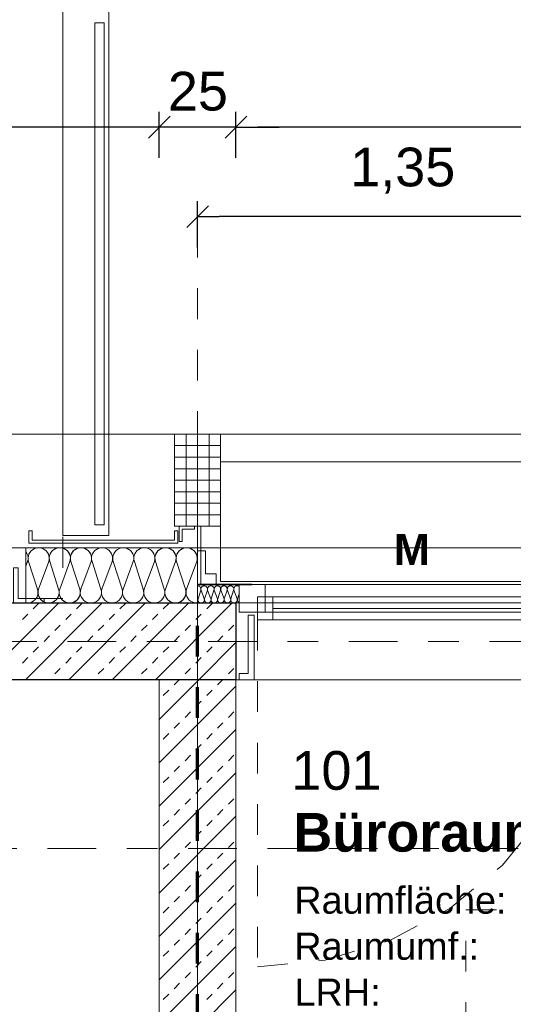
# Model space of a CAD drawing. Header units: metres. Extents: x -45.2 to 14.3, y -31.8 to 10.2.
# Tile 124 of 152: x -14.1 to -12.5, y -1.2 to 2. Entities that reach past the tile are written whole.
import ezdxf

# ---------------------------------------------------------------- set-up
doc = ezdxf.new("R2010")
doc.units = ezdxf.units.M
doc.header["$LTSCALE"] = 0.05
for name, pattern in [('Achsen 01', [5.291531, 3.175, -1.058062, 0.352704, -0.705764]), ('gestrichelt - 01', [2, 1, -1]), ('ISO-07 Punktiert', [0.889, 0.127, -0.762]), ('Raster 01', [2, 1, -1]), ('VW-01 Strichlinie kurz', [2, 1, -1])]:
    doc.linetypes.add(name, pattern=pattern)
doc.layers.get('0').update_dxf_attribs({"lineweight": 25})
for name, color, linetype, lineweight, true_color in [('013_Beton und Stahlbetonarbeiten-000 Brüstung', 7, 'Continuous', 9, 0xa6a6a6), ('014_Fassadenarbeiten-000 Aufsicht Betonfertigteile', 7, 'Continuous', 9, 0xc0c0c0), ('014_Fassadenarbeiten-330 mineralische Dämmung', 7, 'Continuous', 9, 0x666666), ('017_Stahlbauarbeiten-350 Träger Ansicht', 7, 'gestrichelt - 01', 9, 0xd9d9d9), ('030_Sonnenschutzarbeiten-Bemassung', 7, 'Continuous', 13, 0xff6633), ('031_Metallbauarbeiten-330 Aufsicht Metallbauarbeiten', 7, 'Continuous', 9, 0xa6a6a6), ('032_Metallarbeiten-Fenster', 7, 'Continuous', 13, 0x444444), ('032_Metallarbeiten-PR_Fassade', 7, 'Continuous', 13, 0x444444), ('AV1-Achsen', 1, 'Achsen 01', 18, 0xff0000), ('AV1-Bewegungsfläche', 7, 'gestrichelt - 01', 9, 0xd9d9d9), ('AV1-Raster', 7, 'Raster 01', 9, 0xa6a6a6)]:
    doc.layers.add(name, color=color, linetype=linetype, lineweight=lineweight, true_color=true_color)
for name, color, linetype, lineweight in [('013_Beton und Stahlbetonarbeiten-000 Unterzüge', 7, 'ISO-07 Punktiert', 13), ('013_Beton und Stahlbetonarbeiten-330 Außenwände', 7, 'Continuous', 25), ('013_Beton und Stahlbetonarbeiten-340 Innenwände', 7, 'Continuous', 18), ('014_Fassadenarbeiten-330 Betonfertigteile vertikal', 7, 'Continuous', 9), ('026_Fensterarbeiten-330 Brücke', 7, 'Continuous', 9), ('027_Tischlerarbeiten-330 Innenfensterbänke', 7, 'Continuous', 9), ('030_Sonnenschutzarbeiten-Kasten+Behang', 7, 'Continuous', 5), ('030_Sonnenschutzarbeiten-Motor', 7, 'Continuous', 5), ('AV1-Brandschutzkonzept-Brandschutzkonzept', 7, 'Continuous', 5), ('AV1-Schnitt Achsen', 7, 'Achsen 01', 18), ('AV1-Stempel-Raumstempel', 7, 'Continuous', 9), ('Bemaßung-Bemaßung', 7, 'Continuous', 9)]:
    doc.layers.add(name, color=color, linetype=linetype, lineweight=lineweight)
doc.styles.add('Arial', font='arial.ttf')
doc.styles.add('Arial (bold)', font='arialbd.ttf')

msp = doc.modelspace()

# ---------------------------------------------------------------- linework, layer by layer
at = {"color": 0, "linetype": 'Continuous', "lineweight": 15}
for p, q in [((-13.5896, 1.7104), (-13.6604, 1.6396)), ((-13.5896, 1.7104), (-13.6604, 1.6396)), ((-13.4104, 1.6396), (-13.3396, 1.7104)), ((-13.4104, 1.6396), (-13.3396, 1.7104)), ((-13.5354, 1.3481), (-13.4646, 1.4188))]:
    msp.add_line(p, q, dxfattribs=at)
at = {"color": 0, "linetype": 'ByBlock', "lineweight": -2}
for p, q in [((-13.625, 1.675), (-13.6957, 1.675)), ((-13.625, 1.675), (-13.6957, 1.675)), ((-13.375, 1.675), (-13.3043, 1.675)), ((-13.375, 1.675), (-13.3043, 1.675)), ((-13.5, 1.3835), (-13.4293, 1.3835))]:
    msp.add_line(p, q, dxfattribs=at)
at = {"layer": '013_Beton und Stahlbetonarbeiten-000 Brüstung'}
msp.add_lwpolyline([(-13.375, -0.125), (-13.375, 0.125), (-10.925, 0.125), (-10.925, -0.125)], close=True, dxfattribs=at)
at = {"layer": '013_Beton und Stahlbetonarbeiten-000 Unterzüge', "linetype": 'VW-01 Strichlinie kurz'}
msp.add_lwpolyline([(-13.375, -0.125), (-13.375, 0.125), (-10.925, 0.125), (-10.925, -0.125)], close=True, dxfattribs=at)
at = {"layer": '013_Beton und Stahlbetonarbeiten-330 Außenwände', "color": 251, "linetype": 'Continuous', "lineweight": 13, "true_color": 0x4c4c4c}
for p, q in [((-13.9529, 0.125), (-14.125, -0.0471)), ((-13.8115, 0.125), (-14.0615, -0.125)), ((-14.0361, 0.1061), (-14.0184, 0.1237)), ((-13.6701, 0.125), (-13.9201, -0.125)), ((-13.8946, 0.1061), (-13.877, 0.1237)), ((-13.5287, 0.125), (-13.7787, -0.125)), ((-13.7532, 0.1061), (-13.7355, 0.1237)), ((-13.3873, 0.125), (-13.6373, -0.125)), ((-13.6118, 0.1061), (-13.5941, 0.1237)), ((-13.4704, 0.1061), (-13.4527, 0.1237)), ((-14.0714, 0.0707), (-14.0537, 0.0884)), ((-13.93, 0.0707), (-13.9123, 0.0884)), ((-13.7886, 0.0707), (-13.7709, 0.0884)), ((-13.6472, 0.0707), (-13.6295, 0.0884)), ((-13.5057, 0.0707), (-13.4881, 0.0884)), ((-13.9654, 0.0354), (-13.9477, 0.053)), ((-13.8239, 0.0354), (-13.8063, 0.053)), ((-13.6825, 0.0354), (-13.6648, 0.053)), ((-13.5411, 0.0354), (-13.5234, 0.053)), ((-13.3997, 0.0354), (-13.382, 0.053)), ((-14.0007, 0), (-13.983, 0.0177)), ((-13.8593, 0), (-13.8416, 0.0177)), ((-13.7179, 0), (-13.7002, 0.0177)), ((-13.5765, 0), (-13.5588, 0.0177)), ((-13.435, 0), (-13.4174, 0.0177)), ((-14.0361, -0.0354), (-14.0184, -0.0177)), ((-13.8946, -0.0354), (-13.877, -0.0177)), ((-13.7532, -0.0354), (-13.7355, -0.0177)), ((-13.6118, -0.0354), (-13.5941, -0.0177)), ((-13.375, -0.0042), (-13.4958, -0.125)), ((-13.4704, -0.0354), (-13.4527, -0.0177)), ((-14.0714, -0.0707), (-14.0537, -0.053)), ((-13.93, -0.0707), (-13.9123, -0.053)), ((-13.7886, -0.0707), (-13.7709, -0.053)), ((-13.6472, -0.0707), (-13.6295, -0.053)), ((-13.5057, -0.0707), (-13.4881, -0.053)), ((-13.9654, -0.1061), (-13.9477, -0.0884)), ((-13.8239, -0.1061), (-13.8063, -0.0884)), ((-13.6825, -0.1061), (-13.6648, -0.0884)), ((-13.5411, -0.1061), (-13.5234, -0.0884)), ((-13.3997, -0.1061), (-13.382, -0.0884)), ((-13.9843, -0.125), (-13.983, -0.1237)), ((-13.8429, -0.125), (-13.8416, -0.1237)), ((-13.7015, -0.125), (-13.7002, -0.1237)), ((-13.56, -0.125), (-13.5588, -0.1237)), ((-13.4186, -0.125), (-13.4174, -0.1237))]:
    msp.add_line(p, q, dxfattribs=at)
at = {"layer": '013_Beton und Stahlbetonarbeiten-330 Außenwände'}
msp.add_lwpolyline([(-14.125, 0.125), (-13.375, 0.125), (-13.375, -0.125), (-14.125, -0.125)], close=True, dxfattribs=at)
at = {"layer": '013_Beton und Stahlbetonarbeiten-340 Innenwände', "color": 251, "linetype": 'Continuous', "lineweight": 13, "true_color": 0x4c4c4c}
for p, q in [((-13.4958, -0.125), (-13.625, -0.2542)), ((-13.5765, -0.1414), (-13.56, -0.125)), ((-13.435, -0.1414), (-13.4186, -0.125)), ((-13.375, -0.1456), (-13.625, -0.3956)), ((-13.6118, -0.1768), (-13.5941, -0.1591)), ((-13.4704, -0.1768), (-13.4527, -0.1591)), ((-13.5057, -0.2121), (-13.4881, -0.1945)), ((-13.5411, -0.2475), (-13.5234, -0.2298)), ((-13.3997, -0.2475), (-13.382, -0.2298)), ((-13.375, -0.287), (-13.625, -0.537)), ((-13.5765, -0.2828), (-13.5588, -0.2652)), ((-13.435, -0.2828), (-13.4174, -0.2652)), ((-13.6118, -0.3182), (-13.5941, -0.3005)), ((-13.4704, -0.3182), (-13.4527, -0.3005)), ((-13.5057, -0.3536), (-13.4881, -0.3359)), ((-13.5411, -0.3889), (-13.5234, -0.3712)), ((-13.3997, -0.3889), (-13.382, -0.3712)), ((-13.5765, -0.4243), (-13.5588, -0.4066)), ((-13.435, -0.4243), (-13.4174, -0.4066)), ((-13.375, -0.4284), (-13.625, -0.6784)), ((-13.6118, -0.4596), (-13.5941, -0.4419)), ((-13.4704, -0.4596), (-13.4527, -0.4419)), ((-13.5057, -0.495), (-13.4881, -0.4773)), ((-13.5411, -0.5303), (-13.5234, -0.5127)), ((-13.3997, -0.5303), (-13.382, -0.5127)), ((-13.375, -0.5699), (-13.625, -0.8199)), ((-13.5765, -0.5657), (-13.5588, -0.548)), ((-13.435, -0.5657), (-13.4174, -0.548)), ((-13.6118, -0.601), (-13.5941, -0.5834)), ((-13.4704, -0.601), (-13.4527, -0.5834)), ((-13.5057, -0.6364), (-13.4881, -0.6187)), ((-13.5411, -0.6718), (-13.5234, -0.6541)), ((-13.3997, -0.6718), (-13.382, -0.6541)), ((-13.5765, -0.7071), (-13.5588, -0.6894)), ((-13.435, -0.7071), (-13.4174, -0.6894)), ((-13.375, -0.7113), (-13.625, -0.9613)), ((-13.6118, -0.7425), (-13.5941, -0.7248)), ((-13.4704, -0.7425), (-13.4527, -0.7248)), ((-13.5057, -0.7778), (-13.4881, -0.7601)), ((-13.5411, -0.8132), (-13.5234, -0.7955)), ((-13.3997, -0.8132), (-13.382, -0.7955)), ((-13.5765, -0.8485), (-13.5588, -0.8309)), ((-13.435, -0.8485), (-13.4174, -0.8309)), ((-13.375, -0.8527), (-13.625, -1.1027)), ((-13.6118, -0.8839), (-13.5941, -0.8662)), ((-13.4704, -0.8839), (-13.4527, -0.8662)), ((-13.5057, -0.9192), (-13.4881, -0.9016)), ((-13.5411, -0.9546), (-13.5234, -0.9369)), ((-13.3997, -0.9546), (-13.382, -0.9369)), ((-13.375, -0.9941), (-13.625, -1.2441)), ((-13.5765, -0.9899), (-13.5588, -0.9723)), ((-13.435, -0.9899), (-13.4174, -0.9723)), ((-13.6118, -1.0253), (-13.5941, -1.0076)), ((-13.4704, -1.0253), (-13.4527, -1.0076)), ((-13.5057, -1.0607), (-13.4881, -1.043)), ((-13.5411, -1.096), (-13.5234, -1.0783)), ((-13.3997, -1.096), (-13.382, -1.0783)), ((-13.5765, -1.1314), (-13.5588, -1.1137)), ((-13.435, -1.1314), (-13.4174, -1.1137)), ((-13.375, -1.1355), (-13.625, -1.3855)), ((-13.6118, -1.1667), (-13.5941, -1.149)), ((-13.4704, -1.1667), (-13.4527, -1.149))]:
    msp.add_line(p, q, dxfattribs=at)
at = {"layer": '013_Beton und Stahlbetonarbeiten-340 Innenwände'}
msp.add_lwpolyline([(-13.625, -5.525), (-13.625, -0.125), (-13.375, -0.125), (-13.375, -5.525)], close=True, dxfattribs=at)
at = {"layer": '014_Fassadenarbeiten-000 Aufsicht Betonfertigteile'}
msp.add_lwpolyline([(0.675, 0.675), (-16.125, 0.675), (-16.125, 0.305), (0.305, 0.305)], close=True, dxfattribs=at)
at = {"layer": '014_Fassadenarbeiten-330 Betonfertigteile vertikal', "color": 8, "linetype": 'Continuous', "lineweight": 9, "true_color": 0x808080}
for p, q in [((-13.5375, 0.675), (-13.5375, 0.375)), ((-13.5, 0.675), (-13.5, 0.375)), ((-13.4625, 0.675), (-13.4625, 0.375))]:
    msp.add_line(p, q, dxfattribs=at)
at = {"layer": '014_Fassadenarbeiten-330 Betonfertigteile vertikal', "color": 8, "linetype": 'Continuous', "lineweight": 13, "true_color": 0x808080}
for p, q in [((-13.575, 0.6375), (-13.425, 0.6375)), ((-13.575, 0.6), (-13.425, 0.6)), ((-13.575, 0.5625), (-13.425, 0.5625)), ((-13.575, 0.525), (-13.425, 0.525)), ((-13.575, 0.4875), (-13.425, 0.4875)), ((-13.575, 0.45), (-13.425, 0.45)), ((-13.575, 0.4125), (-13.425, 0.4125))]:
    msp.add_line(p, q, dxfattribs=at)
at = {"layer": '014_Fassadenarbeiten-330 Betonfertigteile vertikal'}
msp.add_lwpolyline([(-13.575, 0.675), (-13.425, 0.675), (-13.425, 0.375), (-13.575, 0.375)], close=True, dxfattribs=at)
at = {"layer": '014_Fassadenarbeiten-330 mineralische Dämmung'}
msp.add_lwpolyline([(-14.06, 0.125), (-14.06, 0.305), (-13.5, 0.305), (-13.5, 0.125)], close=True, dxfattribs=at)
for points in [[(-13.8476, 0.26), (-13.8463, 0.266), (-13.846, 0.2722), (-13.8468, 0.2783), (-13.8487, 0.2841), (-13.8517, 0.2896), (-13.8555, 0.2944), (-13.8602, 0.2984), (-13.8602, 0.2984), (-13.8655, 0.3016), (-13.8712, 0.3038), (-13.8773, 0.3049), (-13.8835, 0.3049), (-13.8895, 0.3038), (-13.8953, 0.3016), (-13.9006, 0.2984), (-13.9006, 0.2984), (-13.9053, 0.2944), (-13.9091, 0.2896), (-13.912, 0.2841), (-13.914, 0.2783), (-13.9148, 0.2722), (-13.9145, 0.266), (-13.9132, 0.26), (-13.8843, 0.17), (-13.8843, 0.17), (-13.8829, 0.164), (-13.8826, 0.1578), (-13.8835, 0.1517), (-13.8854, 0.1458), (-13.8883, 0.1404), (-13.8922, 0.1356), (-13.8968, 0.1315), (-13.8968, 0.1315), (-13.9021, 0.1284), (-13.9079, 0.1262), (-13.914, 0.1251), (-13.9201, 0.1251), (-13.9262, 0.1262), (-13.932, 0.1284), (-13.9373, 0.1315), (-13.9373, 0.1315), (-13.9419, 0.1356), (-13.9458, 0.1404), (-13.9487, 0.1458), (-13.9506, 0.1517), (-13.9515, 0.1578), (-13.9512, 0.164), (-13.9498, 0.17), (-13.9166, 0.26), (-13.9166, 0.26), (-13.9152, 0.266), (-13.9149, 0.2722), (-13.9158, 0.2783), (-13.9177, 0.2841), (-13.9206, 0.2896), (-13.9245, 0.2944), (-13.9291, 0.2984), (-13.9291, 0.2984), (-13.9344, 0.3016), (-13.9402, 0.3038), (-13.9463, 0.3049), (-13.9524, 0.3049), (-13.9585, 0.3038), (-13.9643, 0.3016), (-13.9696, 0.2984), (-13.9696, 0.2984), (-13.9742, 0.2944), (-13.9781, 0.2896), (-13.981, 0.2841), (-13.9829, 0.2783), (-13.9837, 0.2722), (-13.9835, 0.266), (-13.9821, 0.26), (-13.9532, 0.17), (-13.9532, 0.17), (-13.9518, 0.164), (-13.9516, 0.1578), (-13.9524, 0.1517), (-13.9543, 0.1458), (-13.9573, 0.1404), (-13.9611, 0.1356), (-13.9658, 0.1315), (-13.9658, 0.1315), (-13.9711, 0.1284), (-13.9768, 0.1262), (-13.9829, 0.1251), (-13.9891, 0.1251), (-13.9951, 0.1262), (-14.0009, 0.1284), (-14.0062, 0.1315), (-14.0062, 0.1315), (-14.0109, 0.1356), (-14.0147, 0.1404), (-14.0176, 0.1458), (-14.0196, 0.1517), (-14.0204, 0.1578), (-14.0201, 0.164), (-14.0188, 0.17), (-13.9855, 0.26), (-13.9855, 0.26), (-13.9841, 0.266), (-13.9839, 0.2722), (-13.9847, 0.2783), (-13.9866, 0.2841), (-13.9896, 0.2896), (-13.9934, 0.2944), (-13.9981, 0.2984), (-13.9981, 0.2984), (-14.0034, 0.3016), (-14.0091, 0.3038), (-14.0152, 0.3049), (-14.0214, 0.3049), (-14.0274, 0.3038), (-14.0332, 0.3016), (-14.0385, 0.2984), (-14.0385, 0.2984), (-14.0432, 0.2944), (-14.047, 0.2896), (-14.0499, 0.2841), (-14.0519, 0.2783), (-14.0527, 0.2722), (-14.0524, 0.266), (-14.0511, 0.26), (-14.0221, 0.17), (-14.0221, 0.17), (-14.0208, 0.1638), (-14.0205, 0.1575), (-14.0215, 0.1512), (-14.0236, 0.1452), (-14.0267, 0.1397), (-14.0308, 0.1348), (-14.0358, 0.1308), (-14.0413, 0.1278), (-14.0474, 0.1258), (-14.0537, 0.125), (-14.06, 0.1254)], [(-14.06, 0.2916), (-14.0564, 0.286), (-14.054, 0.2798), (-14.0529, 0.2732), (-14.053, 0.2665), (-14.0544, 0.26), (-14.06, 0.245)], [(-13.5029, 0.26), (-13.5015, 0.2663), (-13.5013, 0.2728), (-13.5023, 0.2792), (-13.5045, 0.2853), (-13.5078, 0.2908), (-13.5121, 0.2957), (-13.5172, 0.2997), (-13.523, 0.3026), (-13.5292, 0.3044), (-13.5357, 0.305), (-13.5421, 0.3044), (-13.5483, 0.3026), (-13.5541, 0.2997), (-13.5592, 0.2957), (-13.5635, 0.2908), (-13.5668, 0.2853), (-13.569, 0.2792), (-13.57, 0.2728), (-13.5699, 0.2663), (-13.5685, 0.26), (-13.5395, 0.17), (-13.5395, 0.17), (-13.5381, 0.1637), (-13.5379, 0.1572), (-13.539, 0.1508), (-13.5412, 0.1447), (-13.5445, 0.1392), (-13.5488, 0.1343), (-13.5539, 0.1303), (-13.5597, 0.1274), (-13.5659, 0.1256), (-13.5723, 0.125), (-13.5788, 0.1256), (-13.585, 0.1274), (-13.5908, 0.1303), (-13.5959, 0.1343), (-13.6002, 0.1392), (-13.6035, 0.1447), (-13.6057, 0.1508), (-13.6067, 0.1572), (-13.6065, 0.1637), (-13.6051, 0.17), (-13.5718, 0.26), (-13.5718, 0.26), (-13.5704, 0.2663), (-13.5702, 0.2728), (-13.5713, 0.2792), (-13.5735, 0.2853), (-13.5768, 0.2908), (-13.5811, 0.2957), (-13.5862, 0.2997), (-13.592, 0.3026), (-13.5982, 0.3044), (-13.6046, 0.305), (-13.6111, 0.3044), (-13.6173, 0.3026), (-13.6231, 0.2997), (-13.6282, 0.2957), (-13.6325, 0.2908), (-13.6358, 0.2853), (-13.638, 0.2792), (-13.639, 0.2728), (-13.6388, 0.2663), (-13.6374, 0.26), (-13.6085, 0.17), (-13.6085, 0.17), (-13.6071, 0.1637), (-13.6069, 0.1572), (-13.6079, 0.1508), (-13.6101, 0.1447), (-13.6134, 0.1392), (-13.6177, 0.1343), (-13.6228, 0.1303), (-13.6286, 0.1274), (-13.6348, 0.1256), (-13.6413, 0.125), (-13.6477, 0.1256), (-13.6539, 0.1274), (-13.6597, 0.1303), (-13.6648, 0.1343), (-13.6691, 0.1392), (-13.6724, 0.1447), (-13.6746, 0.1508), (-13.6756, 0.1572), (-13.6754, 0.1637), (-13.674, 0.17), (-13.6408, 0.26), (-13.6408, 0.26), (-13.6394, 0.2663), (-13.6392, 0.2728), (-13.6402, 0.2792), (-13.6424, 0.2853), (-13.6457, 0.2908), (-13.65, 0.2957), (-13.6551, 0.2997), (-13.6609, 0.3026), (-13.6671, 0.3044), (-13.6736, 0.305), (-13.68, 0.3044), (-13.6862, 0.3026), (-13.692, 0.2997), (-13.6971, 0.2957), (-13.7014, 0.2908), (-13.7047, 0.2853), (-13.7069, 0.2792), (-13.7079, 0.2728), (-13.7077, 0.2663), (-13.7063, 0.26), (-13.6774, 0.17), (-13.6774, 0.17), (-13.676, 0.1637), (-13.6758, 0.1572), (-13.6769, 0.1508), (-13.6791, 0.1447), (-13.6824, 0.1392), (-13.6867, 0.1343), (-13.6918, 0.1303), (-13.6975, 0.1274), (-13.7038, 0.1256), (-13.7102, 0.125), (-13.7167, 0.1256), (-13.7229, 0.1274), (-13.7286, 0.1303), (-13.7338, 0.1343), (-13.7381, 0.1392), (-13.7414, 0.1447), (-13.7436, 0.1508), (-13.7446, 0.1572), (-13.7444, 0.1637), (-13.743, 0.17), (-13.7097, 0.26), (-13.7097, 0.26), (-13.7083, 0.2663), (-13.7081, 0.2728), (-13.7092, 0.2792), (-13.7114, 0.2853), (-13.7147, 0.2908), (-13.719, 0.2957), (-13.7241, 0.2997), (-13.7298, 0.3026), (-13.7361, 0.3044), (-13.7425, 0.305), (-13.749, 0.3044), (-13.7552, 0.3026), (-13.7609, 0.2997), (-13.7661, 0.2957), (-13.7703, 0.2908), (-13.7737, 0.2853), (-13.7759, 0.2792), (-13.7769, 0.2728), (-13.7767, 0.2663), (-13.7753, 0.26), (-13.7464, 0.17), (-13.7464, 0.17), (-13.745, 0.1637), (-13.7448, 0.1572), (-13.7458, 0.1508), (-13.748, 0.1447), (-13.7513, 0.1392), (-13.7556, 0.1343), (-13.7607, 0.1303), (-13.7665, 0.1274), (-13.7727, 0.1256), (-13.7792, 0.125), (-13.7856, 0.1256), (-13.7918, 0.1274), (-13.7976, 0.1303), (-13.8027, 0.1343), (-13.807, 0.1392), (-13.8103, 0.1447), (-13.8125, 0.1508), (-13.8135, 0.1572), (-13.8133, 0.1637), (-13.8119, 0.17), (-13.7787, 0.26), (-13.7787, 0.26), (-13.7773, 0.2663), (-13.7771, 0.2728), (-13.7781, 0.2792), (-13.7803, 0.2853), (-13.7836, 0.2908), (-13.7879, 0.2957), (-13.793, 0.2997), (-13.7988, 0.3026), (-13.805, 0.3044), (-13.8115, 0.305), (-13.8179, 0.3044), (-13.8241, 0.3026), (-13.8299, 0.2997), (-13.835, 0.2957), (-13.8393, 0.2908), (-13.8426, 0.2853), (-13.8448, 0.2792), (-13.8458, 0.2728), (-13.8456, 0.2663), (-13.8442, 0.26), (-13.8153, 0.17), (-13.8153, 0.17), (-13.8139, 0.1637), (-13.8137, 0.1572), (-13.8147, 0.1508), (-13.817, 0.1447), (-13.8203, 0.1392), (-13.8245, 0.1343), (-13.8297, 0.1303), (-13.8354, 0.1274), (-13.8417, 0.1256), (-13.8481, 0.125), (-13.8545, 0.1256), (-13.8608, 0.1274), (-13.8665, 0.1303), (-13.8717, 0.1343), (-13.8759, 0.1392), (-13.8792, 0.1447), (-13.8814, 0.1508), (-13.8825, 0.1572), (-13.8823, 0.1637), (-13.8809, 0.17), (-13.8476, 0.26), (-13.8476, 0.26), (-13.8462, 0.2663), (-13.846, 0.2728), (-13.8471, 0.2792), (-13.8493, 0.2853), (-13.8526, 0.2908), (-13.8568, 0.2957), (-13.862, 0.2997), (-13.8677, 0.3026), (-13.874, 0.3044), (-13.8804, 0.305), (-13.8868, 0.3044), (-13.8931, 0.3026), (-13.8988, 0.2997), (-13.9039, 0.2957), (-13.9082, 0.2908), (-13.9115, 0.2853), (-13.9137, 0.2792), (-13.9148, 0.2728), (-13.9146, 0.2663), (-13.9132, 0.26), (-13.8843, 0.17), (-13.8843, 0.17), (-13.8829, 0.1637), (-13.8827, 0.1572), (-13.8837, 0.1508), (-13.8859, 0.1447), (-13.8892, 0.1392), (-13.8935, 0.1343), (-13.8986, 0.1303), (-13.9044, 0.1274), (-13.9106, 0.1256), (-13.917, 0.125), (-13.9235, 0.1256), (-13.9297, 0.1274), (-13.9355, 0.1303), (-13.9406, 0.1343), (-13.9449, 0.1392), (-13.9482, 0.1447), (-13.9504, 0.1508), (-13.9514, 0.1572), (-13.9512, 0.1637), (-13.9498, 0.17), (-13.9166, 0.26), (-13.9166, 0.26), (-13.9152, 0.2663), (-13.915, 0.2728), (-13.916, 0.2792), (-13.9182, 0.2853), (-13.9215, 0.2908), (-13.9258, 0.2957), (-13.9309, 0.2997), (-13.9367, 0.3026), (-13.9429, 0.3044), (-13.9493, 0.305), (-13.9558, 0.3044), (-13.962, 0.3026), (-13.9678, 0.2997), (-13.9729, 0.2957), (-13.9772, 0.2908), (-13.9805, 0.2853), (-13.9827, 0.2792), (-13.9837, 0.2728), (-13.9835, 0.2663), (-13.9821, 0.26), (-13.9532, 0.17), (-13.9532, 0.17), (-13.9518, 0.1637), (-13.9516, 0.1572), (-13.9526, 0.1508), (-13.9548, 0.1447), (-13.9581, 0.1392), (-13.9624, 0.1343), (-13.9676, 0.1303), (-13.9733, 0.1274), (-13.9795, 0.1256), (-13.986, 0.125), (-13.9924, 0.1256), (-13.9987, 0.1274), (-14.0044, 0.1303), (-14.0095, 0.1343), (-14.0138, 0.1392), (-14.0171, 0.1447), (-14.0193, 0.1508), (-14.0204, 0.1572), (-14.0202, 0.1637), (-14.0188, 0.17)], [(-13.6374, 0.26), (-13.6388, 0.266), (-13.639, 0.2722), (-13.6382, 0.2783), (-13.6363, 0.2841), (-13.6333, 0.2896), (-13.6295, 0.2944), (-13.6248, 0.2984), (-13.6248, 0.2984), (-13.6195, 0.3016), (-13.6138, 0.3038), (-13.6077, 0.3049), (-13.6015, 0.3049), (-13.5955, 0.3038), (-13.5897, 0.3016), (-13.5844, 0.2984), (-13.5844, 0.2984), (-13.5798, 0.2944), (-13.5759, 0.2896), (-13.573, 0.2841), (-13.5711, 0.2783), (-13.5702, 0.2722), (-13.5705, 0.266), (-13.5718, 0.26), (-13.6051, 0.17), (-13.6051, 0.17), (-13.6065, 0.164), (-13.6067, 0.1578), (-13.6059, 0.1517), (-13.604, 0.1458), (-13.601, 0.1404), (-13.5972, 0.1356), (-13.5925, 0.1315), (-13.5925, 0.1315), (-13.5872, 0.1284), (-13.5815, 0.1262), (-13.5754, 0.1251), (-13.5692, 0.1251), (-13.5632, 0.1262), (-13.5574, 0.1284), (-13.5521, 0.1315), (-13.5521, 0.1315), (-13.5474, 0.1356), (-13.5436, 0.1404), (-13.5407, 0.1458), (-13.5388, 0.1517), (-13.5379, 0.1578), (-13.5382, 0.164), (-13.5395, 0.17), (-13.5685, 0.26), (-13.5685, 0.26), (-13.5698, 0.266), (-13.5701, 0.2722), (-13.5692, 0.2783), (-13.5673, 0.2841), (-13.5644, 0.2896), (-13.5605, 0.2944), (-13.5559, 0.2984), (-13.5559, 0.2984), (-13.5506, 0.3016), (-13.5448, 0.3038), (-13.5388, 0.3049), (-13.5326, 0.3049), (-13.5265, 0.3038), (-13.5207, 0.3016), (-13.5155, 0.2984), (-13.5155, 0.2984), (-13.5108, 0.2944), (-13.507, 0.2896), (-13.504, 0.2841), (-13.5021, 0.2783), (-13.5013, 0.2722), (-13.5015, 0.266), (-13.5029, 0.26), (-13.5362, 0.17), (-13.5362, 0.17), (-13.5375, 0.164), (-13.5378, 0.1578), (-13.5369, 0.1516), (-13.535, 0.1458), (-13.532, 0.1403), (-13.5281, 0.1355), (-13.5234, 0.1314), (-13.5181, 0.1283), (-13.5123, 0.1262), (-13.5062, 0.1251), (-13.5, 0.1252)], [(-13.5, 0.2616), (-13.501, 0.2676), (-13.501, 0.2736), (-13.5, 0.2795)], [(-13.5, 0.181), (-13.498, 0.1808), (-13.496, 0.1803), (-13.4942, 0.1794), (-13.4926, 0.1782), (-13.4912, 0.1767), (-13.4902, 0.1749), (-13.4895, 0.173), (-13.4892, 0.171), (-13.4892, 0.169), (-13.4897, 0.167), (-13.4986, 0.139), (-13.4986, 0.139), (-13.4991, 0.137), (-13.4991, 0.135), (-13.4988, 0.133), (-13.4981, 0.1311), (-13.4971, 0.1294), (-13.4958, 0.1279), (-13.4942, 0.1267), (-13.4924, 0.1257), (-13.4905, 0.1252), (-13.4885, 0.125), (-13.4864, 0.1252), (-13.4845, 0.1257), (-13.4827, 0.1267), (-13.4811, 0.1279), (-13.4798, 0.1294), (-13.4788, 0.1311), (-13.4781, 0.133), (-13.4778, 0.135), (-13.4778, 0.137), (-13.4783, 0.139), (-13.4886, 0.167), (-13.4886, 0.167), (-13.489, 0.169), (-13.4891, 0.171), (-13.4888, 0.173), (-13.4881, 0.1749), (-13.4871, 0.1766), (-13.4857, 0.1781), (-13.4841, 0.1793), (-13.4823, 0.1802), (-13.4804, 0.1808), (-13.4784, 0.181), (-13.4764, 0.1808), (-13.4745, 0.1802), (-13.4727, 0.1793), (-13.4711, 0.1781), (-13.4697, 0.1766), (-13.4687, 0.1749), (-13.468, 0.173), (-13.4677, 0.171), (-13.4678, 0.169), (-13.4682, 0.167), (-13.4772, 0.139), (-13.4772, 0.139), (-13.4776, 0.137), (-13.4777, 0.135), (-13.4774, 0.133), (-13.4767, 0.1311), (-13.4757, 0.1294), (-13.4743, 0.1279), (-13.4727, 0.1267), (-13.4709, 0.1257), (-13.469, 0.1252), (-13.467, 0.125), (-13.465, 0.1252), (-13.4631, 0.1257), (-13.4613, 0.1267), (-13.4597, 0.1279), (-13.4583, 0.1294), (-13.4573, 0.1311), (-13.4566, 0.133), (-13.4563, 0.135), (-13.4564, 0.137), (-13.4568, 0.139), (-13.4672, 0.167), (-13.4672, 0.167), (-13.4676, 0.169), (-13.4676, 0.171), (-13.4673, 0.173), (-13.4666, 0.1749), (-13.4656, 0.1766), (-13.4643, 0.1781), (-13.4627, 0.1793), (-13.4609, 0.1802), (-13.459, 0.1808), (-13.457, 0.181), (-13.4549, 0.1808), (-13.453, 0.1802), (-13.4512, 0.1793), (-13.4496, 0.1781), (-13.4483, 0.1766), (-13.4473, 0.1749), (-13.4466, 0.173), (-13.4463, 0.171), (-13.4463, 0.169), (-13.4468, 0.167)], [(-13.4886, 0.167), (-13.489, 0.169), (-13.4891, 0.171), (-13.4888, 0.173), (-13.4881, 0.1749), (-13.4871, 0.1766), (-13.4857, 0.1781), (-13.4841, 0.1793), (-13.4823, 0.1802), (-13.4804, 0.1808), (-13.4784, 0.181), (-13.4764, 0.1808), (-13.4745, 0.1802), (-13.4727, 0.1793), (-13.4711, 0.1781), (-13.4697, 0.1766), (-13.4687, 0.1749), (-13.468, 0.173), (-13.4677, 0.171), (-13.4678, 0.169), (-13.4682, 0.167), (-13.4772, 0.139), (-13.4772, 0.139), (-13.4776, 0.137), (-13.4777, 0.135), (-13.4774, 0.133), (-13.4767, 0.1311), (-13.4757, 0.1294), (-13.4743, 0.1279), (-13.4727, 0.1267), (-13.4709, 0.1257), (-13.469, 0.1252), (-13.467, 0.125), (-13.465, 0.1252), (-13.4631, 0.1257), (-13.4613, 0.1267), (-13.4597, 0.1279), (-13.4583, 0.1294), (-13.4573, 0.1311), (-13.4566, 0.133), (-13.4563, 0.135), (-13.4564, 0.137), (-13.4568, 0.139), (-13.4672, 0.167), (-13.4672, 0.167), (-13.4676, 0.169), (-13.4676, 0.171), (-13.4673, 0.173), (-13.4666, 0.1749), (-13.4656, 0.1766), (-13.4643, 0.1781), (-13.4627, 0.1793), (-13.4609, 0.1802), (-13.459, 0.1808), (-13.457, 0.181), (-13.4549, 0.1808), (-13.453, 0.1802), (-13.4512, 0.1793), (-13.4496, 0.1781), (-13.4483, 0.1766), (-13.4473, 0.1749), (-13.4466, 0.173), (-13.4463, 0.171), (-13.4463, 0.169), (-13.4468, 0.167), (-13.4558, 0.139), (-13.4558, 0.139), (-13.4562, 0.137), (-13.4562, 0.135), (-13.4559, 0.133), (-13.4552, 0.1311), (-13.4542, 0.1294), (-13.4529, 0.1279), (-13.4513, 0.1267), (-13.4495, 0.1257), (-13.4476, 0.1252), (-13.4456, 0.125), (-13.4435, 0.1252), (-13.4416, 0.1257), (-13.4398, 0.1267), (-13.4382, 0.1279), (-13.4369, 0.1294), (-13.4359, 0.1311), (-13.4352, 0.133), (-13.4349, 0.135), (-13.4349, 0.137), (-13.4354, 0.139), (-13.4457, 0.167), (-13.4457, 0.167), (-13.4461, 0.169), (-13.4462, 0.171), (-13.4459, 0.173), (-13.4452, 0.1749), (-13.4442, 0.1766), (-13.4428, 0.1781), (-13.4412, 0.1793), (-13.4394, 0.1802), (-13.4375, 0.1808), (-13.4355, 0.181), (-13.4335, 0.1808), (-13.4316, 0.1802), (-13.4298, 0.1793), (-13.4282, 0.1781), (-13.4268, 0.1766), (-13.4258, 0.1749), (-13.4251, 0.173), (-13.4248, 0.171), (-13.4249, 0.169), (-13.4253, 0.167), (-13.4343, 0.139), (-13.4343, 0.139), (-13.4347, 0.137), (-13.4348, 0.135), (-13.4345, 0.133), (-13.4338, 0.1311), (-13.4328, 0.1294), (-13.4314, 0.1279), (-13.4298, 0.1267), (-13.428, 0.1257), (-13.4261, 0.1252), (-13.4241, 0.125), (-13.4221, 0.1252), (-13.4202, 0.1257), (-13.4184, 0.1267), (-13.4168, 0.1279), (-13.4154, 0.1294), (-13.4144, 0.1311), (-13.4137, 0.133), (-13.4134, 0.135), (-13.4135, 0.137), (-13.4139, 0.139), (-13.4243, 0.167), (-13.4243, 0.167), (-13.4247, 0.169), (-13.4247, 0.171), (-13.4244, 0.173), (-13.4237, 0.1749), (-13.4227, 0.1766), (-13.4214, 0.1781), (-13.4198, 0.1793), (-13.418, 0.1802), (-13.4161, 0.1808), (-13.4141, 0.181), (-13.412, 0.1808), (-13.4101, 0.1802), (-13.4083, 0.1793), (-13.4067, 0.1781), (-13.4054, 0.1766), (-13.4044, 0.1749), (-13.4037, 0.173), (-13.4034, 0.171), (-13.4034, 0.169), (-13.4039, 0.167), (-13.4129, 0.139), (-13.4129, 0.139), (-13.4133, 0.137), (-13.4133, 0.135), (-13.413, 0.133), (-13.4123, 0.1311), (-13.4113, 0.1294), (-13.41, 0.1279), (-13.4084, 0.1267), (-13.4066, 0.1257), (-13.4047, 0.1252), (-13.4027, 0.125), (-13.4006, 0.1252), (-13.3987, 0.1257), (-13.3969, 0.1267), (-13.3953, 0.1279), (-13.394, 0.1294), (-13.393, 0.1311), (-13.3923, 0.133), (-13.392, 0.135), (-13.392, 0.137), (-13.3925, 0.139)], [(-13.4457, 0.167), (-13.4461, 0.1689), (-13.4462, 0.1708), (-13.4459, 0.1727), (-13.4453, 0.1745), (-13.4444, 0.1762), (-13.4432, 0.1777), (-13.4418, 0.179), (-13.4418, 0.179), (-13.4401, 0.1799), (-13.4383, 0.1806), (-13.4365, 0.181), (-13.4345, 0.181), (-13.4327, 0.1806), (-13.4309, 0.1799), (-13.4292, 0.179), (-13.4292, 0.179), (-13.4278, 0.1777), (-13.4266, 0.1762), (-13.4257, 0.1745), (-13.4251, 0.1727), (-13.4248, 0.1708), (-13.4249, 0.1689), (-13.4253, 0.167), (-13.4343, 0.139), (-13.4343, 0.139), (-13.4347, 0.1371), (-13.4348, 0.1352), (-13.4345, 0.1333), (-13.4339, 0.1315), (-13.433, 0.1298), (-13.4318, 0.1283), (-13.4304, 0.127), (-13.4304, 0.127), (-13.4287, 0.1261), (-13.4269, 0.1254), (-13.4251, 0.125), (-13.4231, 0.125), (-13.4213, 0.1254), (-13.4195, 0.1261), (-13.4178, 0.127), (-13.4178, 0.127), (-13.4164, 0.1283), (-13.4152, 0.1298), (-13.4143, 0.1315), (-13.4137, 0.1333), (-13.4134, 0.1352), (-13.4135, 0.1371), (-13.4139, 0.139), (-13.4243, 0.167), (-13.4243, 0.167), (-13.4247, 0.1689), (-13.4248, 0.1708), (-13.4245, 0.1727), (-13.4239, 0.1745), (-13.423, 0.1762), (-13.4218, 0.1777), (-13.4203, 0.179), (-13.4203, 0.179), (-13.4187, 0.1799), (-13.4169, 0.1806), (-13.415, 0.181), (-13.4131, 0.181), (-13.4112, 0.1806), (-13.4094, 0.1799), (-13.4078, 0.179), (-13.4078, 0.179), (-13.4063, 0.1777), (-13.4051, 0.1762), (-13.4042, 0.1745), (-13.4036, 0.1727), (-13.4033, 0.1708), (-13.4034, 0.1689), (-13.4039, 0.167), (-13.4129, 0.139), (-13.4129, 0.139), (-13.4133, 0.1371), (-13.4134, 0.1352), (-13.4131, 0.1333), (-13.4125, 0.1315), (-13.4116, 0.1298), (-13.4104, 0.1283), (-13.4089, 0.127), (-13.4089, 0.127), (-13.4073, 0.1261), (-13.4055, 0.1254), (-13.4036, 0.125), (-13.4017, 0.125), (-13.3998, 0.1254), (-13.398, 0.1261), (-13.3964, 0.127), (-13.3964, 0.127), (-13.3949, 0.1283), (-13.3937, 0.1298), (-13.3928, 0.1315), (-13.3922, 0.1333), (-13.3919, 0.1352), (-13.392, 0.1371), (-13.3925, 0.139), (-13.4028, 0.167), (-13.4028, 0.167), (-13.4032, 0.1689), (-13.4033, 0.1708), (-13.403, 0.1727), (-13.4024, 0.1745), (-13.4015, 0.1762), (-13.4003, 0.1777), (-13.3989, 0.179), (-13.3989, 0.179), (-13.3972, 0.1799), (-13.3955, 0.1806), (-13.3936, 0.181), (-13.3916, 0.181), (-13.3898, 0.1806), (-13.388, 0.1799), (-13.3863, 0.179), (-13.3863, 0.179), (-13.3849, 0.1777), (-13.3837, 0.1762), (-13.3828, 0.1745), (-13.3822, 0.1727), (-13.3819, 0.1708), (-13.382, 0.1689), (-13.3824, 0.167), (-13.3914, 0.139), (-13.3914, 0.139), (-13.3918, 0.1371), (-13.3919, 0.1352), (-13.3916, 0.1333), (-13.3911, 0.1315), (-13.3901, 0.1298), (-13.3889, 0.1283), (-13.3875, 0.127), (-13.3875, 0.127), (-13.3858, 0.1261), (-13.3841, 0.1254), (-13.3822, 0.125), (-13.3802, 0.125), (-13.3784, 0.1254), (-13.3766, 0.1261), (-13.3749, 0.127), (-13.3749, 0.127), (-13.3735, 0.1283), (-13.3723, 0.1298), (-13.3714, 0.1315), (-13.3708, 0.1333), (-13.3705, 0.1352), (-13.3706, 0.1371), (-13.371, 0.139), (-13.3814, 0.167), (-13.3814, 0.167), (-13.3818, 0.169), (-13.3818, 0.1711), (-13.3815, 0.1731), (-13.3808, 0.175), (-13.3797, 0.1767), (-13.3783, 0.1783), (-13.3767, 0.1795), (-13.3748, 0.1804), (-13.3728, 0.1809), (-13.3708, 0.181), (-13.3687, 0.1807), (-13.3668, 0.1801), (-13.365, 0.1791)], [(-13.365, 0.1544), (-13.37, 0.139), (-13.37, 0.139), (-13.3704, 0.137), (-13.3704, 0.1349), (-13.3701, 0.1328), (-13.3693, 0.1308), (-13.3682, 0.1291), (-13.3667, 0.1276), (-13.365, 0.1264)]]:
    msp.add_lwpolyline(points, dxfattribs=at)
at = {"layer": '017_Stahlbauarbeiten-350 Träger Ansicht'}
msp.add_lwpolyline([(-14.14, 7.54), (-13.94, 7.54), (-13.94, 0.14), (-14.14, 0.14)], close=True, dxfattribs=at)
at = {"layer": '026_Fensterarbeiten-330 Brücke', "color": 253, "true_color": 0xa6a6a6}
msp.add_lwpolyline([(-13.94, 0.345), (-13.94, 6.385), (-13.79, 6.385), (-13.79, 0.345)], close=True, dxfattribs=at)
at = {"layer": '026_Fensterarbeiten-330 Brücke'}
for points in [[(-13.835, 0.38), (-13.835, 2.015), (-13.805, 2.015), (-13.805, 0.38)], [(-13.575, 0.33), (-13.575, 0.36), (-13.565, 0.36), (-13.565, 0.32), (-14.05, 0.32), (-14.05, 0.36), (-14.04, 0.36), (-14.04, 0.33)], [(-13.51, 0.365), (-13.51, 0.375), (-13.56, 0.375), (-13.56, 0.325), (-13.55, 0.325), (-13.55, 0.365)]]:
    msp.add_lwpolyline(points, close=True, dxfattribs=at)
at = {"layer": '027_Tischlerarbeiten-330 Innenfensterbänke'}
msp.add_lwpolyline([(-13.365, -0.125), (-13.365, -0.105), (-13.335, -0.105), (-13.335, 0.085), (-13.315, 0.085), (-13.315, -0.125)], close=True, dxfattribs=at)
at = {"layer": '030_Sonnenschutzarbeiten-Bemassung', "color": 0, "lineweight": -2}
for p, q in [((-13.5, 1.2835), (-13.5, 1.4335)), ((-12.2207, 1.3835), (-13.4293, 1.3835))]:
    msp.add_line(p, q, dxfattribs=at)
at = {"layer": '030_Sonnenschutzarbeiten-Kasten+Behang', "color": 1, "linetype": 'Continuous', "lineweight": 18, "true_color": 0xff0000}
msp.add_lwpolyline([(-13.474, 0.22), (-13.44, 0.22), (-13.44, 0.185), (-13.5, 0.185), (-13.5, 0.295), (-13.474, 0.295)], close=True, dxfattribs=at)
at = {"layer": '031_Metallbauarbeiten-330 Aufsicht Metallbauarbeiten'}
msp.add_lwpolyline([(-13.425, 0.585), (-10.8, 0.585), (-10.8, 0.195), (-13.425, 0.195)], close=True, dxfattribs=at)
at = {"layer": '032_Metallarbeiten-Fenster', "color": 7, "lineweight": 18}
msp.add_line((-13.255, 0.1075), (-12.225, 0.1075), dxfattribs=at)
at = {"layer": '032_Metallarbeiten-Fenster', "color": 7, "linetype": 'gestrichelt - 01', "lineweight": 18}
msp.add_line((-13.305, 0.07), (-13.305, -1.06), dxfattribs=at)
at = {"layer": '032_Metallarbeiten-Fenster', "color": 7, "lineweight": 13}
msp.add_lwpolyline([(-14.085, 0.14), (-14, 0.14), (-14, 0.125), (-14.1, 0.125), (-14.1, 0.24), (-14.085, 0.24)], close=True, dxfattribs=at)
at = {"layer": '032_Metallarbeiten-Fenster', "color": 7, "linetype": 'Continuous', "lineweight": 9}
msp.add_lwpolyline([(-13.3231, 0.1843), (-13.5, 0.1843), (-13.5, 0.1863), (-13.3231, 0.1863)], close=True, dxfattribs=at)
at = {"layer": '032_Metallarbeiten-Fenster', "color": 7, "lineweight": 18}
for points in [[(-13.365, 0.095), (-13.28, 0.095), (-13.28, 0.185), (-13.365, 0.185)], [(-13.28, 0.095), (-13.28, 0.185), (-11.02, 0.185), (-11.02, 0.095)], [(-13.305, 0.145), (-13.255, 0.145), (-13.255, 0.07), (-13.305, 0.07)], [(-13.255, 0.145), (-12.225, 0.145), (-12.225, 0.07), (-13.255, 0.07)]]:
    msp.add_lwpolyline(points, close=True, dxfattribs=at)
at = {"layer": '032_Metallarbeiten-Fenster', "color": 7, "linetype": 'gestrichelt - 01', "lineweight": 18}
msp.add_lwpolyline([(-13.305, -1.06), (-13.0845, -1.0383), (-12.8726, -0.974), (-12.6772, -0.8696), (-12.506, -0.729), (-12.3654, -0.5578), (-12.261, -0.3624), (-12.1967, -0.1505), (-12.175, 0.07)], dxfattribs=at)
at = {"layer": '032_Metallarbeiten-PR_Fassade', "color": 251, "true_color": 0x555555}
msp.add_lwpolyline([(-13.5, 0.1863), (-13.5, 0.375), (-13.49, 0.375), (-13.49, 0.1863)], close=True, dxfattribs=at)
at = {"layer": 'AV1-Achsen'}
msp.add_line((-43.2844, 0), (4.2656, 0), dxfattribs=at)
at = {"layer": 'AV1-Bewegungsfläche'}
msp.add_lwpolyline([(-11.625, -0.875), (-11.625, -2.675), (-12.625, -2.675), (-12.625, -0.875)], close=True, dxfattribs=at)
at = {"layer": 'AV1-Brandschutzkonzept-Brandschutzkonzept', "color": 14, "linetype": 'gestrichelt - 01', "lineweight": 70, "true_color": 0xaa0000}
msp.add_line((-13.5, -5.4494), (-13.5, 0.125), dxfattribs=at)
at = {"layer": 'AV1-Raster'}
msp.add_line((-13.5, -22.95), (-13.5, 1.35), dxfattribs=at)
at = {"layer": 'AV1-Schnitt Achsen'}
msp.add_line((-43.35, -0.675), (4.2, -0.675), dxfattribs=at)
at = {"layer": 'Bemaßung-Bemaßung', "color": 0, "linetype": 'Continuous', "lineweight": -2}
for p, q in [((-13.625, 1.575), (-13.625, 1.725)), ((-13.625, 1.575), (-13.625, 1.725)), ((-13.375, 1.575), (-13.375, 1.725)), ((-13.375, 1.575), (-13.375, 1.725)), ((-13.6957, 1.675), (-17.8043, 1.675)), ((-13.6957, 1.675), (-13.7664, 1.675)), ((-13.375, 1.675), (-13.625, 1.675)), ((-13.3043, 1.675), (-13.2336, 1.675)), ((-8.2457, 1.675), (-13.3043, 1.675))]:
    msp.add_line(p, q, dxfattribs=at)
at = {"layer": 'Defpoints', "color": 0, "lineweight": 0}
for p, q in [((-13.625, 1.675), (-13.625, 1.675)), ((-13.375, 1.675), (-13.375, 1.675)), ((-13.5, 1.3835), (-13.5, 1.3835)), ((-13.575, 0.675), (-13.575, 0.675)), ((-13.575, 0.675), (-13.575, 0.675)), ((-13.425, 0.675), (-13.425, 0.675)), ((-13.425, 0.675), (-13.425, 0.675)), ((-13.5, 0.375), (-13.5, 0.375)), ((-13.375, 0.125), (-13.375, 0.125)), ((-13.375, 0.125), (-13.375, 0.125)), ((-13.625, -0.075), (-13.625, -0.075)), ((-13.625, -0.075), (-13.625, -0.075)), ((-13.375, -0.125), (-13.375, -0.125)), ((-13.375, -0.125), (-13.375, -0.125))]:
    msp.add_line(p, q, dxfattribs=at)

# ---------------------------------------------------------------- texts
at = {"layer": '030_Sonnenschutzarbeiten-Bemassung', "color": 0, "insert": (-13.0025, 1.4587), "char_height": 0.12609, "attachment_point": 7, "style": 'Arial'}
msp.add_mtext('1,35', dxfattribs=at)
at = {"layer": '030_Sonnenschutzarbeiten-Motor', "color": 255, "insert": (-12.86, 0.2488), "char_height": 0.1009, "attachment_point": 7, "style": 'Arial (bold)'}
msp.add_mtext('M', dxfattribs=at)
at = {"layer": 'AV1-Stempel-Raumstempel', "attachment_point": 7}
for s, insert, char_height, style in [('101', (-13.1942, -0.4853), 0.12609, 'Arial'), ('Büroraum 13', (-13.1879, -0.687), 0.12609, 'Arial (bold)'), ('Raumfläche:', (-13.1847, -0.8883), 0.088263, 'Arial'), ('Raumumf.:', (-13.1847, -1.0383), 0.08826, 'Arial'), ('LRH:', (-13.184, -1.1868), 0.08826, 'Arial')]:
    msp.add_mtext(s, dxfattribs=dict(at, insert=insert, char_height=char_height, style=style))
at = {"layer": 'Bemaßung-Bemaßung', "color": 0, "insert": (-13.597, 1.7274), "char_height": 0.12609, "attachment_point": 7, "style": 'Arial'}
msp.add_mtext('25', dxfattribs=at)

doc.saveas('drawing.dxf')
